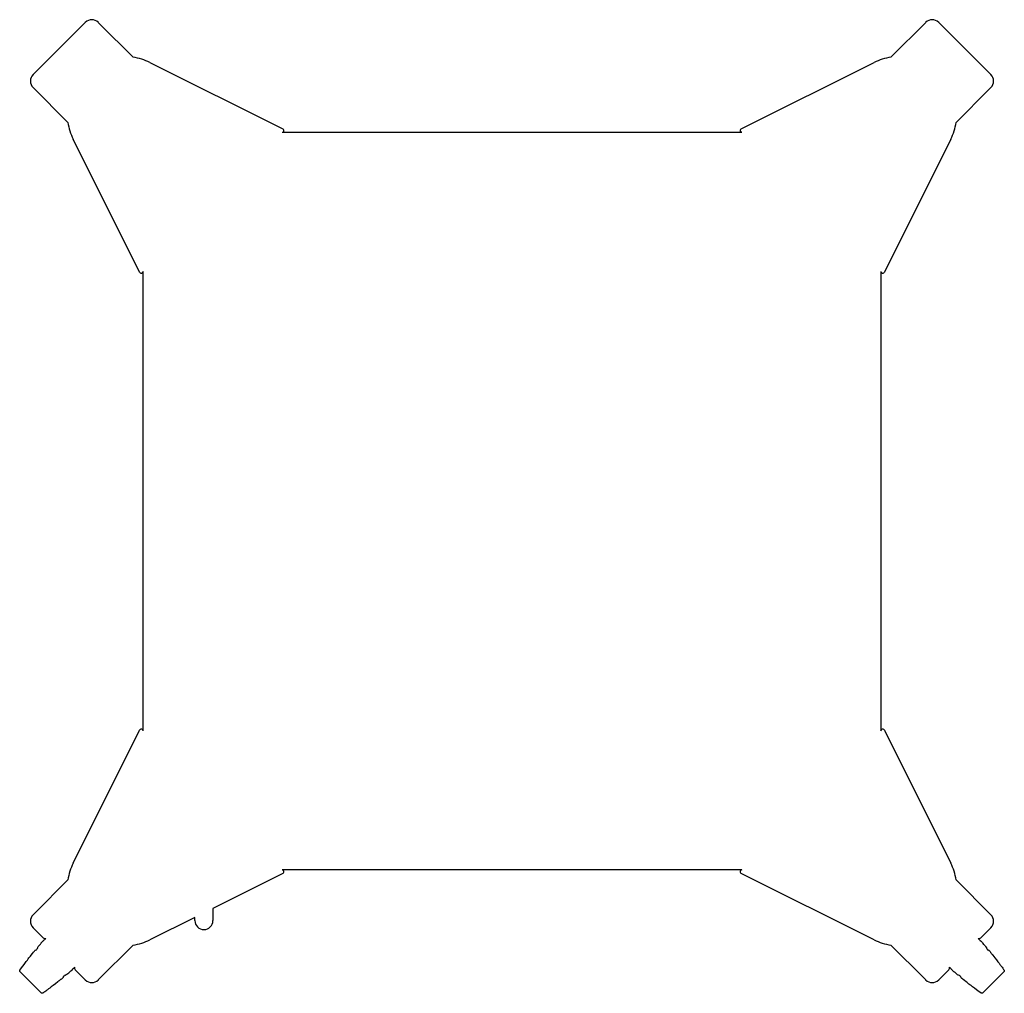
# Model space of a CAD drawing. Header units: millimetres. Extents: x -267 to 267, y -267 to 261.
import ezdxf

# ---------------------------------------------------------------- set-up
doc = ezdxf.new("R2010")
doc.units = ezdxf.units.MM

msp = doc.modelspace()

# ---------------------------------------------------------------- linework, layer by layer
at = {"color": 7, "linetype": 'Continuous'}
for p, q in [((-236.76, 254.16), (-231.32, 259.6)), ((-224.25, 259.6), (-223.36, 258.72)), ((-223.36, 258.72), (-205.39, 240.75)), ((205.39, 240.75), (224.25, 259.6)), ((231.32, 259.6), (236.76, 254.16)), ((-259.6, 231.32), (-254.16, 236.76)), ((-196.27, 237.85), (-124.16, 201.89)), ((124.16, 201.89), (196.27, 237.85)), ((254.16, 236.76), (259.6, 231.32)), ((-240.75, 205.39), (-259.6, 224.25)), ((259.6, 224.25), (258.72, 223.36)), ((258.72, 223.36), (240.75, 205.39)), ((-124.52, 200), (124.53, 200)), ((-201.89, 124.16), (-237.85, 196.27)), ((237.85, 196.27), (201.89, 124.16)), ((-200, -124.52), (-200, 124.53)), ((200, 124.52), (200, -124.53)), ((-237.85, -196.27), (-201.89, -124.16)), ((201.89, -124.16), (237.85, -196.27)), ((-124.16, -201.89), (-162.1, -220.81)), ((124.52, -200), (-124.53, -200)), ((196.27, -237.85), (124.16, -201.89)), ((-258.72, -223.36), (-240.75, -205.39)), ((240.75, -205.39), (259.6, -224.25)), ((-259.6, -224.25), (-258.72, -223.36)), ((-162.1, -220.81), (-162.1, -227.43)), ((-171.9, -225.7), (-196.27, -237.85)), ((-171.9, -227.43), (-171.9, -225.7)), ((-254.16, -236.76), (-259.6, -231.32)), ((259.6, -231.32), (254.16, -236.76)), ((-257.3, -242.64), (-257.29, -242.62)), ((-205.39, -240.75), (-224.25, -259.6)), ((223.36, -258.72), (205.39, -240.75)), ((257.29, -242.62), (257.32, -242.66)), ((257.32, -242.66), (257.8, -243.25)), ((-255, -266.74), (-266.74, -255)), ((-231.32, -259.6), (-236.76, -254.16)), ((236.76, -254.16), (231.32, -259.6)), ((266.74, -255), (255, -266.74)), ((-242.66, -257.32), (-243.25, -257.8)), ((-242.62, -257.29), (-242.66, -257.32)), ((224.25, -259.6), (223.36, -258.72)), ((242.64, -257.3), (242.62, -257.29))]:
    msp.add_line(p, q, dxfattribs=at)
for p, q in [((-236.76, 254.16), (-254.16, 236.76)), ((236.76, 254.16), (254.16, 236.76))]:
    msp.add_line(p, q)
for centre, radius, start, end in [((-227.78, 256.07), 5, 45, 135), ((227.78, 256.07), 5, 45, 135), ((-210.11, 210.11), 31, 63.5, 81.2493), ((210.11, 210.11), 31, 98.7507, 116.5), ((-256.07, 227.78), 5, 135, 225), ((256.07, 227.78), 5, 315, 45), ((-210.11, 210.11), 31, 188.7507, 206.5), ((210.11, 210.11), 31, 333.5, 351.2493), ((-124.61, 201), 1, 275.0455, 315), ((-124.61, 201), 1, 315, 63.5), ((124.61, 201), 1, 116.5, 225), ((-201, 124.61), 1, 206.5, 315), ((201, 124.61), 1, 185.0455, 225), ((201, 124.61), 1, 225, 333.5), ((-201, -124.61), 1, 45, 153.5), ((-201, -124.61), 1, 5.0455, 45), ((201, -124.61), 1, 26.5, 135), ((-210.11, -210.11), 31, 153.5, 171.2493), ((210.11, -210.11), 31, 8.7507, 26.5), ((-124.61, -201), 1, 296.5, 45), ((124.61, -201), 1, 135, 243.5), ((124.61, -201), 1, 95.0455, 135), ((-256.07, -227.78), 5, 135, 225), ((-167, -227.43), 4.9, 180, 0), ((256.07, -227.78), 5, 315, 45), ((-253.1, -235.7), 1.5, 225, 287.0024), ((-122.13, -379.98), 193.49, 132.4217, 132.8559), ((-210.11, -210.11), 31, 278.7507, 296.5), ((210.11, -210.11), 31, 243.5, 261.2493), ((253.1, -235.7), 1.5, 252.9991, 315), ((104.29, -370.86), 200, 40.4396, 41.0444), ((-308.02, -202.59), 64.62, 321.0043, 321.7073), ((-231.41, -261.26), 32.17, 141.2599, 142.3314), ((-370.86, -104.29), 200, 310.4396, 311.0444), ((-235.7, -253.1), 1.5, 162.9991, 225), ((235.7, -253.1), 1.5, 315, 17.0024), ((379.98, -122.13), 193.49, 222.4217, 222.8559), ((-227.78, -256.07), 5, 225, 315), ((227.78, -256.07), 5, 225, 315), ((261.26, -231.41), 32.17, 231.2599, 232.3314), ((202.59, -308.02), 64.62, 51.0043, 51.7073)]:
    msp.add_arc(centre, radius, start, end, dxfattribs=at)
for points, knots in [([(124.53, 200), (124.15, 200.11), (123.9, 200.29), (123.98, 200.22), (123.9, 200.29)], [0, 0, 0, 0, 0.559981, 1, 1, 1, 1]), ([(-200, 124.53), (-200.11, 124.15), (-200.29, 123.9), (-200.22, 123.98), (-200.29, 123.9)], [0, 0, 0, 0, 0.560004, 1, 1, 1, 1]), ([(200, -124.53), (200.11, -124.15), (200.29, -123.9), (200.22, -123.98), (200.29, -123.9)], [0, 0, 0, 0, 0.560009, 1, 1, 1, 1]), ([(-124.53, -200), (-124.15, -200.11), (-123.9, -200.29), (-123.98, -200.22), (-123.9, -200.29)], [0, 0, 0, 0, 0.5599645, 1, 1, 1, 1]), ([(-256.5, -241.13), (-255.76, -240.27), (-255.18, -239.59), (-255.37, -239.82), (-255.18, -239.59)], [0, 0, 0, 0, 0.559967, 1, 1, 1, 1]), ([(-255.17, -239.59), (-254.39, -238.76), (-253.74, -238.13), (-253.96, -238.34), (-253.74, -238.13)], [0, 0, 0, 0, 0.559827, 1, 1, 1, 1]), ([(252.66, -237.14), (253.3, -237.73), (253.8, -238.19), (253.64, -238.04), (253.8, -238.19)], [0, 0, 0, 0, 0.560024, 1, 1, 1, 1]), ([(253.8, -238.19), (254.56, -238.93), (255.13, -239.53), (254.94, -239.33), (255.13, -239.53)], [0, 0, 0, 0, 0.5600933, 1, 1, 1, 1]), ([(-260.66, -246.17), (-259.53, -244.77), (-258.64, -243.69), (-258.94, -244.05), (-258.64, -243.69)], [0, 0, 0, 0, 0.559987, 1, 1, 1, 1]), ([(-258.64, -243.69), (-258.63, -243.67), (-258.61, -243.65), (-258.62, -243.65), (-258.61, -243.65)], [0, 0, 0, 0, 0.560026, 1, 1, 1, 1]), ([(-258.61, -243.65), (-258.48, -243.51), (-258.36, -243.42), (-258.4, -243.45), (-258.36, -243.42)], [0, 0, 0, 0, 0.5596739, 1, 1, 1, 1]), ([(-258.36, -243.42), (-258.06, -243.29), (-257.8, -243.25), (-257.88, -243.26), (-257.8, -243.25)], [0, 0, 0, 0, 0.559149, 1, 1, 1, 1]), ([(-257.29, -242.62), (-257.14, -242.02), (-256.88, -241.61), (-256.98, -241.74), (-256.88, -241.61)], [0, 0, 0, 0, 0.55418, 1, 1, 1, 1]), ([(256.5, -241.13), (256.71, -241.4), (256.88, -241.61), (256.82, -241.54), (256.88, -241.61)], [0, 0, 0, 0, 0.5600135, 1, 1, 1, 1]), ([(256.88, -241.61), (257.2, -242.15), (257.29, -242.62), (257.28, -242.46), (257.29, -242.62)], [0, 0, 0, 0, 0.56456, 1, 1, 1, 1]), ([(257.8, -243.25), (258.12, -243.31), (258.35, -243.42), (258.27, -243.38), (258.35, -243.42)], [0, 0, 0, 0, 0.5598696, 1, 1, 1, 1]), ([(258.35, -243.42), (258.5, -243.54), (258.61, -243.65), (258.58, -243.61), (258.61, -243.65)], [0, 0, 0, 0, 0.5597935, 1, 1, 1, 1]), ([(258.61, -243.65), (259.08, -244.22), (259.45, -244.67), (259.32, -244.52), (259.45, -244.67)], [0, 0, 0, 0, 0.5600061, 1, 1, 1, 1]), ([(259.45, -244.67), (260.12, -245.51), (260.66, -246.17), (260.48, -245.95), (260.66, -246.17)], [0, 0, 0, 0, 0.560022, 1, 1, 1, 1]), ([(-266.06, -253.3), (-263.08, -249.27), (-260.66, -246.17), (-261.47, -247.2), (-260.66, -246.17)], [0, 0, 0, 0, 0.560049, 1, 1, 1, 1]), ([(260.66, -246.17), (263.72, -250.13), (266.06, -253.3), (265.29, -252.24), (266.06, -253.3)], [0, 0, 0, 0, 0.559948, 1, 1, 1, 1]), ([(-266.74, -255), (-266.88, -254.62), (-266.77, -254.32), (-266.82, -254.42), (-266.77, -254.32)], [0, 0, 0, 0, 0.5547475, 1, 1, 1, 1]), ([(-266.77, -254.32), (-266.38, -253.74), (-266.06, -253.3), (-266.17, -253.45), (-266.06, -253.3)], [0, 0, 0, 0, 0.559968, 1, 1, 1, 1]), ([(-238.19, -253.8), (-238.93, -254.56), (-239.53, -255.13), (-239.33, -254.94), (-239.53, -255.13)], [0, 0, 0, 0, 0.560074, 1, 1, 1, 1]), ([(-237.14, -252.66), (-237.73, -253.3), (-238.19, -253.8), (-238.04, -253.64), (-238.19, -253.8)], [0, 0, 0, 0, 0.5600037, 1, 1, 1, 1]), ([(239.59, -255.18), (238.76, -254.39), (238.13, -253.74), (238.34, -253.96), (238.13, -253.74)], [0, 0, 0, 0, 0.559835, 1, 1, 1, 1]), ([(241.13, -256.5), (240.27, -255.76), (239.59, -255.18), (239.82, -255.37), (239.59, -255.18)], [0, 0, 0, 0, 0.559998, 1, 1, 1, 1]), ([(266.06, -253.3), (266.46, -253.86), (266.77, -254.31), (266.66, -254.16), (266.77, -254.31)], [0, 0, 0, 0, 0.560064, 1, 1, 1, 1]), ([(266.77, -254.31), (266.88, -254.71), (266.74, -255), (266.8, -254.9), (266.74, -255)], [0, 0, 0, 0, 0.558748, 1, 1, 1, 1]), ([(-246.17, -260.66), (-250.13, -263.72), (-253.3, -266.06), (-252.24, -265.29), (-253.3, -266.06)], [0, 0, 0, 0, 0.559947, 1, 1, 1, 1]), ([(-244.67, -259.45), (-245.51, -260.12), (-246.17, -260.66), (-245.95, -260.48), (-246.17, -260.66)], [0, 0, 0, 0, 0.5600097, 1, 1, 1, 1]), ([(-243.65, -258.61), (-244.22, -259.08), (-244.67, -259.45), (-244.52, -259.32), (-244.67, -259.45)], [0, 0, 0, 0, 0.560011, 1, 1, 1, 1]), ([(-243.42, -258.35), (-243.54, -258.5), (-243.65, -258.61), (-243.61, -258.58), (-243.65, -258.61)], [0, 0, 0, 0, 0.559726, 1, 1, 1, 1]), ([(-243.25, -257.8), (-243.31, -258.12), (-243.42, -258.35), (-243.38, -258.27), (-243.42, -258.35)], [0, 0, 0, 0, 0.559757, 1, 1, 1, 1]), ([(-241.61, -256.88), (-242.15, -257.2), (-242.62, -257.29), (-242.46, -257.28), (-242.62, -257.29)], [0, 0, 0, 0, 0.564549, 1, 1, 1, 1]), ([(-241.13, -256.5), (-241.4, -256.71), (-241.61, -256.88), (-241.54, -256.82), (-241.61, -256.88)], [0, 0, 0, 0, 0.560063, 1, 1, 1, 1]), ([(242.62, -257.29), (242.02, -257.14), (241.61, -256.88), (241.74, -256.98), (241.61, -256.88)], [0, 0, 0, 0, 0.554179, 1, 1, 1, 1]), ([(243.42, -258.36), (243.29, -258.06), (243.25, -257.8), (243.26, -257.88), (243.25, -257.8)], [0, 0, 0, 0, 0.559176, 1, 1, 1, 1]), ([(243.65, -258.61), (243.51, -258.48), (243.42, -258.36), (243.45, -258.4), (243.42, -258.36)], [0, 0, 0, 0, 0.559616, 1, 1, 1, 1]), ([(243.69, -258.64), (243.67, -258.63), (243.65, -258.61), (243.65, -258.62), (243.65, -258.61)], [0, 0, 0, 0, 0.560011, 1, 1, 1, 1]), ([(246.17, -260.66), (244.77, -259.53), (243.69, -258.64), (244.05, -258.94), (243.69, -258.64)], [0, 0, 0, 0, 0.559991, 1, 1, 1, 1]), ([(253.3, -266.06), (249.27, -263.08), (246.17, -260.66), (247.2, -261.47), (246.17, -260.66)], [0, 0, 0, 0, 0.560046, 1, 1, 1, 1]), ([(-254.31, -266.77), (-254.71, -266.88), (-255, -266.74), (-254.9, -266.8), (-255, -266.74)], [0, 0, 0, 0, 0.558868, 1, 1, 1, 1]), ([(-253.3, -266.06), (-253.86, -266.46), (-254.31, -266.77), (-254.16, -266.66), (-254.31, -266.77)], [0, 0, 0, 0, 0.56007, 1, 1, 1, 1]), ([(254.32, -266.77), (253.74, -266.38), (253.3, -266.06), (253.45, -266.17), (253.3, -266.06)], [0, 0, 0, 0, 0.5599239, 1, 1, 1, 1]), ([(255, -266.74), (254.62, -266.88), (254.32, -266.77), (254.42, -266.82), (254.32, -266.77)], [0, 0, 0, 0, 0.554727, 1, 1, 1, 1])]:
    msp.add_open_spline(points, degree=3, knots=knots, dxfattribs=at)

doc.saveas('drawing.dxf')
